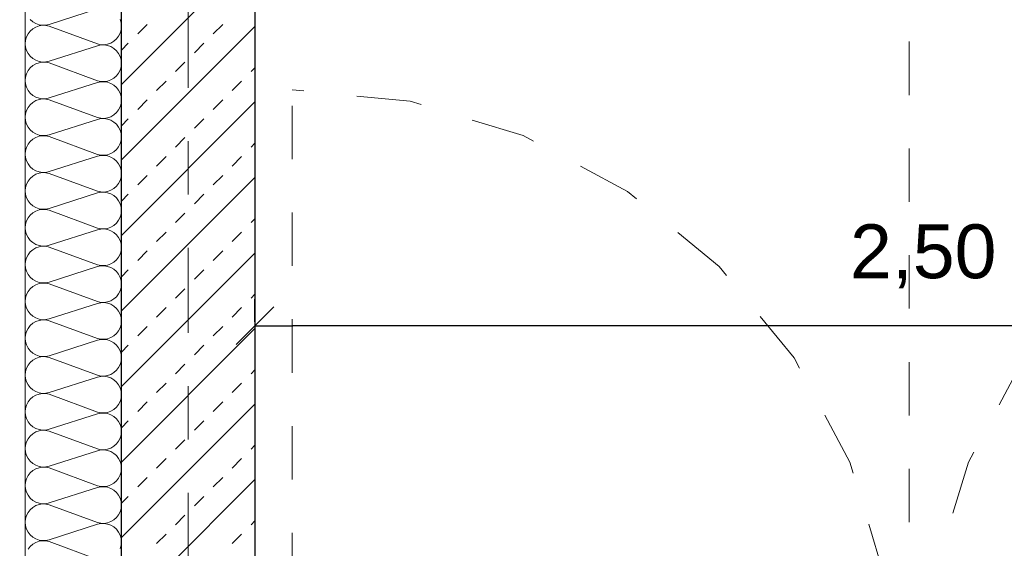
# Model space of a CAD drawing. Header units: metres. Extents: x -45.2 to 14.3, y -31.8 to 10.2.
# Tile 6 of 148: x -39.5 to -37.6, y -21.4 to -20.4. Entities that reach past the tile are written whole.
import ezdxf

# ---------------------------------------------------------------- set-up
doc = ezdxf.new("R2010")
doc.units = ezdxf.units.M
doc.header["$LTSCALE"] = 0.05
for name, pattern in [('Achsen 01', [5.291531, 3.175, -1.058062, 0.352704, -0.705764]), ('gestrichelt - 01', [2, 1, -1]), ('Raster 01', [2, 1, -1])]:
    doc.linetypes.add(name, pattern=pattern)
doc.layers.get('0').update_dxf_attribs({"lineweight": 25})
doc.layers.add('013_Beton und Stahlbetonarbeiten-330 Außenwände', color=7, linetype='Continuous', lineweight=25)
doc.layers.add('AV1-Einrichtung Bemaßung', color=7, linetype='Continuous', lineweight=9)
for name, color, linetype, lineweight, true_color in [('014_Fassadenarbeiten-000 Aufsicht Betonfertigteile', 7, 'Continuous', 9, 0xc0c0c0), ('014_Fassadenarbeiten-330 mineralische Dämmung', 7, 'Continuous', 9, 0x666666), ('032_Metallarbeiten-Fenster', 7, 'Continuous', 13, 0x444444), ('AV1-Achsen', 1, 'Achsen 01', 18, 0xff0000), ('AV1-Raster', 7, 'Raster 01', 9, 0xa6a6a6)]:
    doc.layers.add(name, color=color, linetype=linetype, lineweight=lineweight, true_color=true_color)
doc.styles.add('Arial', font='arial.ttf')

msp = doc.modelspace()

# ---------------------------------------------------------------- linework, layer by layer
at = {"color": 0, "linetype": 'Continuous', "lineweight": 15}
msp.add_line((-39.0604, -21.0173), (-38.9896, -20.9466), dxfattribs=at)
at = {"color": 0, "linetype": 'ByBlock', "lineweight": -2}
msp.add_line((-39.025, -20.982), (-38.9543, -20.982), dxfattribs=at)
at = {"layer": '013_Beton und Stahlbetonarbeiten-330 Außenwände', "color": 251, "linetype": 'Continuous', "lineweight": 13, "true_color": 0x4c4c4c}
for p, q in [((-39.025, -20.2802), (-39.275, -20.5302)), ((-39.025, -20.4216), (-39.275, -20.6716)), ((-39.2444, -20.4354), (-39.2267, -20.4177)), ((-39.103, -20.4354), (-39.0853, -20.4177)), ((-39.275, -20.466), (-39.2621, -20.4531)), ((-39.1384, -20.4707), (-39.1207, -20.4531)), ((-39.1737, -20.5061), (-39.156, -20.4884)), ((-39.0323, -20.5061), (-39.025, -20.4988)), ((-39.2091, -20.5415), (-39.1914, -20.5238)), ((-39.0676, -20.5415), (-39.05, -20.5238)), ((-39.025, -20.563), (-39.275, -20.813)), ((-39.2444, -20.5768), (-39.2267, -20.5591)), ((-39.103, -20.5768), (-39.0853, -20.5591)), ((-39.275, -20.6074), (-39.2621, -20.5945)), ((-39.1384, -20.6122), (-39.1207, -20.5945)), ((-39.1737, -20.6475), (-39.156, -20.6298)), ((-39.0323, -20.6475), (-39.025, -20.6402)), ((-39.2091, -20.6829), (-39.1914, -20.6652)), ((-39.0676, -20.6829), (-39.05, -20.6652)), ((-39.2444, -20.7182), (-39.2267, -20.7006)), ((-39.103, -20.7182), (-39.0853, -20.7006)), ((-39.025, -20.7044), (-39.275, -20.9544)), ((-39.275, -20.7488), (-39.2621, -20.7359)), ((-39.1384, -20.7536), (-39.1207, -20.7359)), ((-39.1737, -20.7889), (-39.156, -20.7713)), ((-39.0323, -20.7889), (-39.025, -20.7816)), ((-39.2091, -20.8243), (-39.1914, -20.8066)), ((-39.0676, -20.8243), (-39.05, -20.8066)), ((-39.025, -20.8458), (-39.275, -21.0958)), ((-39.2444, -20.8597), (-39.2267, -20.842)), ((-39.103, -20.8597), (-39.0853, -20.842)), ((-39.275, -20.8902), (-39.2621, -20.8773)), ((-39.1384, -20.895), (-39.1207, -20.8773)), ((-39.1737, -20.9304), (-39.156, -20.9127)), ((-39.0323, -20.9304), (-39.025, -20.9231)), ((-39.2091, -20.9657), (-39.1914, -20.948)), ((-39.0676, -20.9657), (-39.05, -20.948)), ((-39.025, -20.9873), (-39.275, -21.2373)), ((-39.2444, -21.0011), (-39.2267, -20.9834)), ((-39.103, -21.0011), (-39.0853, -20.9834)), ((-39.275, -21.0316), (-39.2621, -21.0187)), ((-39.1384, -21.0364), (-39.1207, -21.0187)), ((-39.1737, -21.0718), (-39.156, -21.0541)), ((-39.0323, -21.0718), (-39.025, -21.0645)), ((-39.2091, -21.1071), (-39.1914, -21.0895)), ((-39.0676, -21.1071), (-39.05, -21.0895)), ((-39.2444, -21.1425), (-39.2267, -21.1248)), ((-39.103, -21.1425), (-39.0853, -21.1248)), ((-39.025, -21.1287), (-39.275, -21.3787)), ((-39.275, -21.1731), (-39.2621, -21.1602)), ((-39.1384, -21.1778), (-39.1207, -21.1602)), ((-39.1737, -21.2132), (-39.156, -21.1955)), ((-39.0323, -21.2132), (-39.025, -21.2059)), ((-39.2091, -21.2486), (-39.1914, -21.2309)), ((-39.0676, -21.2486), (-39.05, -21.2309)), ((-39.025, -21.2701), (-39.275, -21.5201)), ((-39.2444, -21.2839), (-39.2267, -21.2662)), ((-39.103, -21.2839), (-39.0853, -21.2662)), ((-39.275, -21.3145), (-39.2621, -21.3016)), ((-39.1384, -21.3193), (-39.1207, -21.3016)), ((-39.1737, -21.3546), (-39.156, -21.3369)), ((-39.0323, -21.3546), (-39.025, -21.3473)), ((-39.2091, -21.39), (-39.1914, -21.3723)), ((-39.0676, -21.39), (-39.05, -21.3723))]:
    msp.add_line(p, q, dxfattribs=at)
at = {"layer": '013_Beton und Stahlbetonarbeiten-330 Außenwände'}
msp.add_lwpolyline([(-39.275, 0.125), (-18.775, 0.125), (-18.775, -0.125), (-39.025, -0.125), (-39.025, -21.725), (-39.275, -21.725)], close=True, dxfattribs=at)
at = {"layer": '014_Fassadenarbeiten-000 Aufsicht Betonfertigteile'}
msp.add_lwpolyline([(-39.455, 0.305), (-39.455, -21.905), (-39.825, -22.275), (-39.825, 0.675)], close=True, dxfattribs=at)
at = {"layer": '014_Fassadenarbeiten-330 mineralische Dämmung'}
msp.add_lwpolyline([(-18.9, 0.305), (-18.9, 0.125), (-39.275, 0.125), (-39.275, -21.725), (-39.15, -21.725), (-39.15, -21.905), (-39.455, -21.905), (-39.455, 0.305)], close=True, dxfattribs=at)
for points in [[(-39.32, -20.3887), (-39.41, -20.4176), (-39.41, -20.4176), (-39.4163, -20.419), (-39.4228, -20.4192), (-39.4292, -20.4182), (-39.4353, -20.416), (-39.4408, -20.4127), (-39.4457, -20.4084)], [(-39.2774, -21.3994), (-39.2756, -21.3932), (-39.275, -21.3867), (-39.2756, -21.3803), (-39.2774, -21.374), (-39.2803, -21.3683), (-39.2843, -21.3632), (-39.2892, -21.3589), (-39.2947, -21.3556), (-39.3008, -21.3534), (-39.3072, -21.3523), (-39.3137, -21.3525), (-39.32, -21.3539), (-39.41, -21.3829), (-39.41, -21.3829), (-39.4163, -21.3842), (-39.4228, -21.3844), (-39.4292, -21.3834), (-39.4353, -21.3812), (-39.4408, -21.3779), (-39.4457, -21.3736), (-39.4497, -21.3685), (-39.4526, -21.3627), (-39.4544, -21.3565), (-39.455, -21.3501), (-39.4544, -21.3436), (-39.4526, -21.3374), (-39.4497, -21.3316), (-39.4457, -21.3265), (-39.4408, -21.3222), (-39.4353, -21.3189), (-39.4292, -21.3167), (-39.4228, -21.3157), (-39.4163, -21.3159), (-39.41, -21.3173), (-39.32, -21.3506), (-39.32, -21.3506), (-39.3137, -21.3519), (-39.3072, -21.3521), (-39.3008, -21.3511), (-39.2947, -21.3489), (-39.2892, -21.3456), (-39.2843, -21.3413), (-39.2803, -21.3362), (-39.2774, -21.3304), (-39.2756, -21.3242), (-39.275, -21.3178), (-39.2756, -21.3113), (-39.2774, -21.3051), (-39.2803, -21.2993), (-39.2843, -21.2942), (-39.2892, -21.2899), (-39.2947, -21.2866), (-39.3008, -21.2844), (-39.3072, -21.2834), (-39.3137, -21.2836), (-39.32, -21.285), (-39.41, -21.3139), (-39.41, -21.3139), (-39.4163, -21.3153), (-39.4228, -21.3155), (-39.4292, -21.3145), (-39.4353, -21.3123), (-39.4408, -21.309), (-39.4457, -21.3047), (-39.4497, -21.2996), (-39.4526, -21.2938), (-39.4544, -21.2876), (-39.455, -21.2811), (-39.4544, -21.2747), (-39.4526, -21.2685), (-39.4497, -21.2627), (-39.4457, -21.2576), (-39.4408, -21.2533), (-39.4353, -21.25), (-39.4292, -21.2478), (-39.4228, -21.2467), (-39.4163, -21.2469), (-39.41, -21.2483), (-39.32, -21.2816), (-39.32, -21.2816), (-39.3137, -21.283), (-39.3072, -21.2832), (-39.3008, -21.2822), (-39.2947, -21.28), (-39.2892, -21.2767), (-39.2843, -21.2724), (-39.2803, -21.2673), (-39.2774, -21.2615), (-39.2756, -21.2553), (-39.275, -21.2488), (-39.2756, -21.2424), (-39.2774, -21.2362), (-39.2803, -21.2304), (-39.2843, -21.2253), (-39.2892, -21.221), (-39.2947, -21.2177), (-39.3008, -21.2155), (-39.3072, -21.2145), (-39.3137, -21.2146), (-39.32, -21.216), (-39.41, -21.245), (-39.41, -21.245), (-39.4163, -21.2464), (-39.4228, -21.2466), (-39.4292, -21.2455), (-39.4353, -21.2433), (-39.4408, -21.24), (-39.4457, -21.2357), (-39.4497, -21.2306), (-39.4526, -21.2248), (-39.4544, -21.2186), (-39.455, -21.2122), (-39.4544, -21.2057), (-39.4526, -21.1995), (-39.4497, -21.1937), (-39.4457, -21.1886), (-39.4408, -21.1843), (-39.4353, -21.181), (-39.4292, -21.1788), (-39.4228, -21.1778), (-39.4163, -21.178), (-39.41, -21.1794), (-39.32, -21.2127), (-39.32, -21.2127), (-39.3137, -21.2141), (-39.3072, -21.2142), (-39.3008, -21.2132), (-39.2947, -21.211), (-39.2892, -21.2077), (-39.2843, -21.2034), (-39.2803, -21.1983), (-39.2774, -21.1925), (-39.2756, -21.1863), (-39.275, -21.1799), (-39.2756, -21.1734), (-39.2774, -21.1672), (-39.2803, -21.1614), (-39.2843, -21.1563), (-39.2892, -21.152), (-39.2947, -21.1487), (-39.3008, -21.1465), (-39.3072, -21.1455), (-39.3137, -21.1457), (-39.32, -21.1471), (-39.41, -21.176), (-39.41, -21.176), (-39.4163, -21.1774), (-39.4228, -21.1776), (-39.4292, -21.1766), (-39.4353, -21.1744), (-39.4408, -21.1711), (-39.4457, -21.1668), (-39.4497, -21.1617), (-39.4526, -21.1559), (-39.4544, -21.1497), (-39.455, -21.1432), (-39.4544, -21.1368), (-39.4526, -21.1306), (-39.4497, -21.1248), (-39.4457, -21.1197), (-39.4408, -21.1154), (-39.4353, -21.1121), (-39.4292, -21.1099), (-39.4228, -21.1089), (-39.4163, -21.109), (-39.41, -21.1104), (-39.32, -21.1437), (-39.32, -21.1437), (-39.3137, -21.1451), (-39.3072, -21.1453), (-39.3008, -21.1443), (-39.2947, -21.1421), (-39.2892, -21.1388), (-39.2843, -21.1345), (-39.2803, -21.1294), (-39.2774, -21.1236), (-39.2756, -21.1174), (-39.275, -21.1109), (-39.2756, -21.1045), (-39.2774, -21.0983), (-39.2803, -21.0925), (-39.2843, -21.0874), (-39.2892, -21.0831), (-39.2947, -21.0798), (-39.3008, -21.0776), (-39.3072, -21.0766), (-39.3137, -21.0768), (-39.32, -21.0781), (-39.41, -21.1071), (-39.41, -21.1071), (-39.4163, -21.1085), (-39.4228, -21.1087), (-39.4292, -21.1076), (-39.4353, -21.1054), (-39.4408, -21.1021), (-39.4457, -21.0978), (-39.4497, -21.0927), (-39.4526, -21.087), (-39.4544, -21.0807), (-39.455, -21.0743), (-39.4544, -21.0678), (-39.4526, -21.0616), (-39.4497, -21.0559), (-39.4457, -21.0507), (-39.4408, -21.0464), (-39.4353, -21.0431), (-39.4292, -21.0409), (-39.4228, -21.0399), (-39.4163, -21.0401), (-39.41, -21.0415), (-39.32, -21.0748), (-39.32, -21.0748), (-39.3137, -21.0762), (-39.3072, -21.0764), (-39.3008, -21.0753), (-39.2947, -21.0731), (-39.2892, -21.0698), (-39.2843, -21.0655), (-39.2803, -21.0604), (-39.2774, -21.0547), (-39.2756, -21.0484), (-39.275, -21.042), (-39.2756, -21.0355), (-39.2774, -21.0293), (-39.2803, -21.0236), (-39.2843, -21.0184), (-39.2892, -21.0141), (-39.2947, -21.0108), (-39.3008, -21.0086), (-39.3072, -21.0076), (-39.3137, -21.0078), (-39.32, -21.0092), (-39.41, -21.0381), (-39.41, -21.0381), (-39.4163, -21.0395), (-39.4228, -21.0397), (-39.4292, -21.0387), (-39.4353, -21.0365), (-39.4408, -21.0332), (-39.4457, -21.0289), (-39.4497, -21.0238), (-39.4526, -21.018), (-39.4544, -21.0118), (-39.455, -21.0053), (-39.4544, -20.9989), (-39.4526, -20.9927), (-39.4497, -20.9869), (-39.4457, -20.9818), (-39.4408, -20.9775), (-39.4353, -20.9742), (-39.4292, -20.972), (-39.4228, -20.971), (-39.4163, -20.9712), (-39.41, -20.9726), (-39.32, -21.0058), (-39.32, -21.0058), (-39.3137, -21.0072), (-39.3072, -21.0074), (-39.3008, -21.0064), (-39.2947, -21.0042), (-39.2892, -21.0009), (-39.2843, -20.9966), (-39.2803, -20.9915), (-39.2774, -20.9857), (-39.2756, -20.9795), (-39.275, -20.973), (-39.2756, -20.9666), (-39.2774, -20.9604), (-39.2803, -20.9546), (-39.2843, -20.9495), (-39.2892, -20.9452), (-39.2947, -20.9419), (-39.3008, -20.9397), (-39.3072, -20.9387), (-39.3137, -20.9389), (-39.32, -20.9403), (-39.41, -20.9692), (-39.41, -20.9692), (-39.4163, -20.9706), (-39.4228, -20.9708), (-39.4292, -20.9697), (-39.4353, -20.9675), (-39.4408, -20.9642), (-39.4457, -20.96), (-39.4497, -20.9548), (-39.4526, -20.9491), (-39.4544, -20.9428), (-39.455, -20.9364), (-39.4544, -20.93), (-39.4526, -20.9237), (-39.4497, -20.918), (-39.4457, -20.9128), (-39.4408, -20.9086), (-39.4353, -20.9053), (-39.4292, -20.903), (-39.4228, -20.902), (-39.4163, -20.9022), (-39.41, -20.9036), (-39.32, -20.9369), (-39.32, -20.9369), (-39.3137, -20.9383), (-39.3072, -20.9385), (-39.3008, -20.9374), (-39.2947, -20.9352), (-39.2892, -20.9319), (-39.2843, -20.9276), (-39.2803, -20.9225), (-39.2774, -20.9168), (-39.2756, -20.9105), (-39.275, -20.9041), (-39.2756, -20.8977), (-39.2774, -20.8914), (-39.2803, -20.8857), (-39.2843, -20.8805), (-39.2892, -20.8763), (-39.2947, -20.873), (-39.3008, -20.8708), (-39.3072, -20.8697), (-39.3137, -20.8699), (-39.32, -20.8713), (-39.41, -20.9002), (-39.41, -20.9002), (-39.4163, -20.9016), (-39.4228, -20.9018), (-39.4292, -20.9008), (-39.4353, -20.8986), (-39.4408, -20.8953), (-39.4457, -20.891), (-39.4497, -20.8859), (-39.4526, -20.8801), (-39.4544, -20.8739), (-39.455, -20.8675), (-39.4544, -20.861), (-39.4526, -20.8548), (-39.4497, -20.849), (-39.4457, -20.8439), (-39.4408, -20.8396), (-39.4353, -20.8363), (-39.4292, -20.8341), (-39.4228, -20.8331), (-39.4163, -20.8333), (-39.41, -20.8347), (-39.32, -20.8679), (-39.32, -20.8679), (-39.3137, -20.8693), (-39.3072, -20.8695), (-39.3008, -20.8685), (-39.2947, -20.8663), (-39.2892, -20.863), (-39.2843, -20.8587), (-39.2803, -20.8536), (-39.2774, -20.8478), (-39.2756, -20.8416), (-39.275, -20.8352), (-39.2756, -20.8287), (-39.2774, -20.8225), (-39.2803, -20.8167), (-39.2843, -20.8116), (-39.2892, -20.8073), (-39.2947, -20.804), (-39.3008, -20.8018), (-39.3072, -20.8008), (-39.3137, -20.801), (-39.32, -20.8024), (-39.41, -20.8313), (-39.41, -20.8313), (-39.4163, -20.8327), (-39.4228, -20.8329), (-39.4292, -20.8319), (-39.4353, -20.8297), (-39.4408, -20.8264), (-39.4457, -20.8221), (-39.4497, -20.8169), (-39.4526, -20.8112), (-39.4544, -20.805), (-39.455, -20.7985), (-39.4544, -20.7921), (-39.4526, -20.7858), (-39.4497, -20.7801), (-39.4457, -20.775), (-39.4408, -20.7707), (-39.4353, -20.7674), (-39.4292, -20.7652), (-39.4228, -20.7641), (-39.4163, -20.7643), (-39.41, -20.7657), (-39.32, -20.799), (-39.32, -20.799), (-39.3137, -20.8004), (-39.3072, -20.8006), (-39.3008, -20.7996), (-39.2947, -20.7974), (-39.2892, -20.794), (-39.2843, -20.7898), (-39.2803, -20.7846), (-39.2774, -20.7789), (-39.2756, -20.7727), (-39.275, -20.7662), (-39.2756, -20.7598), (-39.2774, -20.7535), (-39.2803, -20.7478), (-39.2843, -20.7427), (-39.2892, -20.7384), (-39.2947, -20.7351), (-39.3008, -20.7329), (-39.3072, -20.7318), (-39.3137, -20.732), (-39.32, -20.7334), (-39.41, -20.7623), (-39.41, -20.7623), (-39.4163, -20.7637), (-39.4228, -20.7639), (-39.4292, -20.7629), (-39.4353, -20.7607), (-39.4408, -20.7574), (-39.4457, -20.7531), (-39.4497, -20.748), (-39.4526, -20.7422), (-39.4544, -20.736), (-39.455, -20.7296), (-39.4544, -20.7231), (-39.4526, -20.7169), (-39.4497, -20.7111), (-39.4457, -20.706), (-39.4408, -20.7017), (-39.4353, -20.6984), (-39.4292, -20.6962), (-39.4228, -20.6952), (-39.4163, -20.6954), (-39.41, -20.6968), (-39.32, -20.73), (-39.32, -20.73), (-39.3137, -20.7314), (-39.3072, -20.7316), (-39.3008, -20.7306), (-39.2947, -20.7284), (-39.2892, -20.7251), (-39.2843, -20.7208), (-39.2803, -20.7157), (-39.2774, -20.7099), (-39.2756, -20.7037), (-39.275, -20.6973), (-39.2756, -20.6908), (-39.2774, -20.6846), (-39.2803, -20.6788), (-39.2843, -20.6737), (-39.2892, -20.6694), (-39.2947, -20.6661), (-39.3008, -20.6639), (-39.3072, -20.6629), (-39.3137, -20.6631), (-39.32, -20.6645), (-39.41, -20.6934), (-39.41, -20.6934), (-39.4163, -20.6948), (-39.4228, -20.695), (-39.4292, -20.694), (-39.4353, -20.6918), (-39.4408, -20.6885), (-39.4457, -20.6842), (-39.4497, -20.6791), (-39.4526, -20.6733), (-39.4544, -20.6671), (-39.455, -20.6606), (-39.4544, -20.6542), (-39.4526, -20.648), (-39.4497, -20.6422), (-39.4457, -20.6371), (-39.4408, -20.6328), (-39.4353, -20.6295), (-39.4292, -20.6273), (-39.4228, -20.6262), (-39.4163, -20.6264), (-39.41, -20.6278), (-39.32, -20.6611), (-39.32, -20.6611), (-39.3137, -20.6625), (-39.3072, -20.6627), (-39.3008, -20.6617), (-39.2947, -20.6595), (-39.2892, -20.6562), (-39.2843, -20.6519), (-39.2803, -20.6468), (-39.2774, -20.641), (-39.2756, -20.6348), (-39.275, -20.6283), (-39.2756, -20.6219), (-39.2774, -20.6157), (-39.2803, -20.6099), (-39.2843, -20.6048), (-39.2892, -20.6005), (-39.2947, -20.5972), (-39.3008, -20.595), (-39.3072, -20.5939), (-39.3137, -20.5941), (-39.32, -20.5955), (-39.41, -20.6245), (-39.41, -20.6245), (-39.4163, -20.6259), (-39.4228, -20.626), (-39.4292, -20.625), (-39.4353, -20.6228), (-39.4408, -20.6195), (-39.4457, -20.6152), (-39.4497, -20.6101), (-39.4526, -20.6043), (-39.4544, -20.5981), (-39.455, -20.5917), (-39.4544, -20.5852), (-39.4526, -20.579), (-39.4497, -20.5732), (-39.4457, -20.5681), (-39.4408, -20.5638), (-39.4353, -20.5605), (-39.4292, -20.5583), (-39.4228, -20.5573), (-39.4163, -20.5575), (-39.41, -20.5589), (-39.32, -20.5922), (-39.32, -20.5922), (-39.3137, -20.5936), (-39.3072, -20.5937), (-39.3008, -20.5927), (-39.2947, -20.5905), (-39.2892, -20.5872), (-39.2843, -20.5829), (-39.2803, -20.5778), (-39.2774, -20.572), (-39.2756, -20.5658), (-39.275, -20.5594), (-39.2756, -20.5529), (-39.2774, -20.5467), (-39.2803, -20.5409), (-39.2843, -20.5358), (-39.2892, -20.5315), (-39.2947, -20.5282), (-39.3008, -20.526), (-39.3072, -20.525), (-39.3137, -20.5252), (-39.32, -20.5266), (-39.41, -20.5555), (-39.41, -20.5555), (-39.4163, -20.5569), (-39.4228, -20.5571), (-39.4292, -20.5561), (-39.4353, -20.5539), (-39.4408, -20.5506), (-39.4457, -20.5463), (-39.4497, -20.5412), (-39.4526, -20.5354), (-39.4544, -20.5292), (-39.455, -20.5227), (-39.4544, -20.5163), (-39.4526, -20.5101), (-39.4497, -20.5043), (-39.4457, -20.4992), (-39.4408, -20.4949), (-39.4353, -20.4916), (-39.4292, -20.4894), (-39.4228, -20.4884), (-39.4163, -20.4885), (-39.41, -20.4899), (-39.32, -20.5232), (-39.32, -20.5232), (-39.3137, -20.5246), (-39.3072, -20.5248), (-39.3008, -20.5238), (-39.2947, -20.5216), (-39.2892, -20.5183), (-39.2843, -20.514), (-39.2803, -20.5089), (-39.2774, -20.5031), (-39.2756, -20.4969), (-39.275, -20.4904), (-39.2756, -20.484), (-39.2774, -20.4778), (-39.2803, -20.472), (-39.2843, -20.4669), (-39.2892, -20.4626), (-39.2947, -20.4593), (-39.3008, -20.4571), (-39.3072, -20.4561), (-39.3137, -20.4562), (-39.32, -20.4576), (-39.41, -20.4866), (-39.41, -20.4866), (-39.4163, -20.488), (-39.4228, -20.4882), (-39.4292, -20.4871), (-39.4353, -20.4849), (-39.4408, -20.4816), (-39.4457, -20.4773), (-39.4497, -20.4722), (-39.4526, -20.4664), (-39.4544, -20.4602), (-39.455, -20.4538), (-39.4544, -20.4473), (-39.4526, -20.4411), (-39.4497, -20.4353), (-39.4457, -20.4302), (-39.4408, -20.4259), (-39.4353, -20.4226), (-39.4292, -20.4204), (-39.4228, -20.4194), (-39.4163, -20.4196), (-39.41, -20.421), (-39.32, -20.4543), (-39.32, -20.4543), (-39.3137, -20.4557), (-39.3072, -20.4559), (-39.3008, -20.4548), (-39.2947, -20.4526), (-39.2892, -20.4493), (-39.2843, -20.445), (-39.2803, -20.4399), (-39.2774, -20.4341), (-39.2756, -20.4279), (-39.275, -20.4215), (-39.2756, -20.415), (-39.2774, -20.4088)], [(-39.4497, -21.4006), (-39.4457, -21.3955), (-39.4408, -21.3912), (-39.4353, -21.3879), (-39.4292, -21.3857), (-39.4228, -21.3846), (-39.4163, -21.3848), (-39.41, -21.3862), (-39.32, -21.4195)]]:
    msp.add_lwpolyline(points, dxfattribs=at)
at = {"layer": '032_Metallarbeiten-Fenster', "color": 7, "linetype": 'gestrichelt - 01', "lineweight": 18}
msp.add_line((-38.955, -21.67), (-38.955, -20.54), dxfattribs=at)
for points in [[(-37.825, -21.67), (-37.8467, -21.4495), (-37.911, -21.2376), (-38.0154, -21.0422), (-38.156, -20.871), (-38.3272, -20.7304), (-38.5226, -20.626), (-38.7345, -20.5617), (-38.955, -20.54)], [(-36.645, -20.54), (-36.8655, -20.5617), (-37.0774, -20.626), (-37.2728, -20.7304), (-37.444, -20.871), (-37.5846, -21.0422), (-37.689, -21.2376), (-37.7533, -21.4495), (-37.775, -21.67)]]:
    msp.add_lwpolyline(points, dxfattribs=at)
at = {"layer": 'AV1-Achsen'}
msp.add_line((-39.15, -26.5), (-39.15, 4.9), dxfattribs=at)
at = {"layer": 'AV1-Einrichtung Bemaßung', "color": 0, "lineweight": -2}
for p, q in [((-39.025, -20.975), (-39.025, -20.932)), ((-36.5957, -20.982), (-38.9543, -20.982))]:
    msp.add_line(p, q, dxfattribs=at)
at = {"layer": 'AV1-Raster'}
msp.add_line((-37.8, -22.95), (-37.8, 1.35), dxfattribs=at)
at = {"layer": 'Defpoints', "color": 0, "lineweight": 0}
msp.add_line((-39.025, -20.982), (-39.025, -20.982), dxfattribs=at)

# ---------------------------------------------------------------- texts
at = {"layer": 'AV1-Einrichtung Bemaßung', "color": 0, "insert": (-37.9108, -20.9118), "char_height": 0.10087, "attachment_point": 7, "style": 'Arial'}
msp.add_mtext('2,50', dxfattribs=at)

doc.saveas('drawing.dxf')
